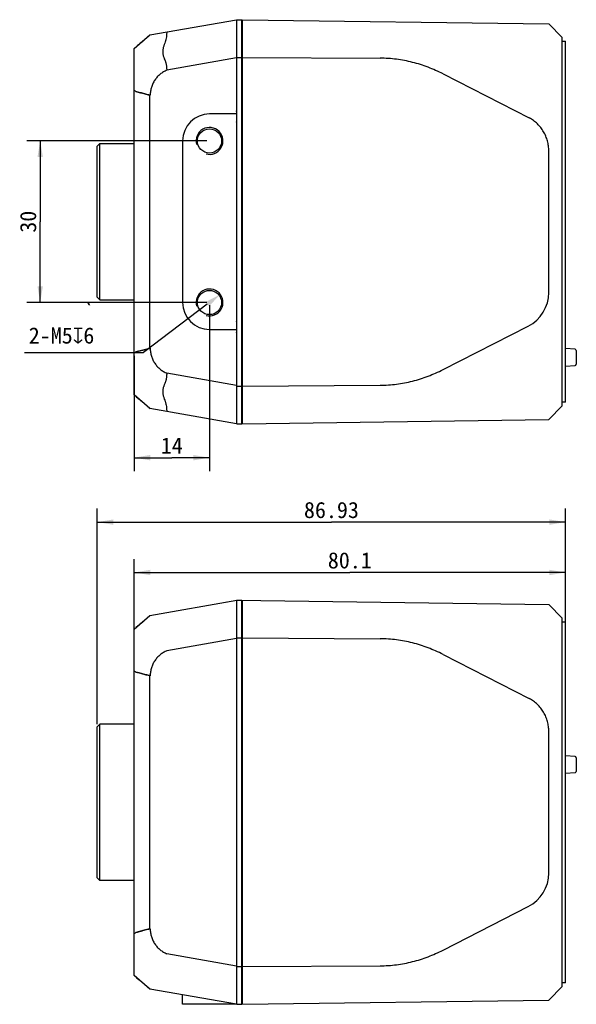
# Model space of a CAD drawing. Header units: millimetres. Extents: x 52 to 372, y 90 to 273.
# Tile 2 of 3: x 156 to 260, y 90 to 273. Entities that reach past the tile are written whole.
import ezdxf
from ezdxf.enums import TextEntityAlignment as Align

# ---------------------------------------------------------------- set-up
doc = ezdxf.new("R2010")
doc.units = ezdxf.units.MM
doc.header["$LTSCALE"] = 23.1
doc.header["$PDMODE"] = 3
doc.header["$PDSIZE"] = 8
doc.layers.get('0').update_dxf_attribs({"linetype": 'CONTINUOUS'})
doc.layers.get('Defpoints').update_dxf_attribs({"linetype": 'CONTINUOUS'})
doc.layers.add('00_COMPONENTS', color=7, linetype='CONTINUOUS')
doc.layers.add('51__DRAFT_DIMS', color=7, linetype='CONTINUOUS')
doc.styles.get("Standard").update_dxf_attribs({"font": 'simfang.ttf'})
doc.dimstyles.new('DIMSTYLE_1', dxfattribs={"dimtxt": 3, "dimasz": 3, "dimexe": 2.5, "dimexo": 0.5, "dimgap": 0.75, "dimtad": 1, "dimdsep": 46, "dimtxsty": 'STANDARD', "dimblk": '_FILLED', "dimblk1": '_FILLED', "dimblk2": '_FILLED', "dimcen": 0.09, "dimclrt": 3, "dimazin": 2, "dimtp": 0.3, "dimtm": 0.3, "dimtfac": 1, "dimtofl": 0, "dimtmove": 0, "dimatfit": 3, "dimldrblk": '_FILLED', "dimfxl": 1, "dimtolj": 1, "dimarcsym": 0})
doc.dimstyles.new('DIMSTYLE_2', dxfattribs={"dimtxt": 3, "dimasz": 3, "dimexe": 2.5, "dimexo": 0.5, "dimgap": 0.75, "dimtad": 1, "dimdsep": 46, "dimtxsty": 'STANDARD', "dimblk": '_FILLED', "dimblk1": '_FILLED', "dimblk2": '_FILLED', "dimcen": 0.09, "dimclrt": 3, "dimazin": 2, "dimtp": 0.2, "dimtm": 0.2, "dimtfac": 1, "dimtofl": 0, "dimtmove": 0, "dimatfit": 3, "dimldrblk": '_FILLED', "dimfxl": 1, "dimtolj": 1, "dimarcsym": 0})
doc.dimstyles.new('DIMSTYLE_3', dxfattribs={"dimtxt": 3, "dimasz": 3, "dimexe": 2.5, "dimexo": 0.5, "dimtad": 1, "dimdsep": 46, "dimtxsty": 'STANDARD', "dimblk": '_FILLED', "dimblk1": '_FILLED', "dimblk2": '_FILLED', "dimcen": 0.09, "dimclrt": 3, "dimazin": 2, "dimtp": 0.1, "dimtm": 0.1, "dimtfac": 1, "dimtofl": 0, "dimtmove": 0, "dimatfit": 1, "dimldrblk": '_FILLED', "dimfxl": 1, "dimtolj": 1, "dimarcsym": 0})

# ---------------------------------------------------------------- blocks, each defined once
blk = doc.blocks.new('_FILLED')
at = {"color": 0, "linetype": 'ByBlock'}
blk.add_solid([(0, 0), (-1, 0.167), (-1, -0.167)], dxfattribs=at)
blk = doc.blocks.new('*D1')
at = {"layer": '51__DRAFT_DIMS', "color": 4}
for p, q in [((177.64, 152.61), (177.64, 172.89)), ((257.74, 145.77), (257.74, 172.89)), ((177.64, 170.39), (217.69, 170.39)), ((257.74, 170.39), (217.69, 170.39))]:
    blk.add_line(p, q, dxfattribs=at)
at = {"layer": '51__DRAFT_DIMS', "color": 4, "xscale": 3, "yscale": 3, "zscale": 3, "rotation": 180}
blk.add_blockref('_FILLED', (177.64, 170.39), dxfattribs=at)
at = {"layer": '51__DRAFT_DIMS', "color": 4, "xscale": 3, "yscale": 3, "zscale": 3}
blk.add_blockref('_FILLED', (257.74, 170.39), dxfattribs=at)
at = {"layer": '51__DRAFT_DIMS', "color": 3}
blk.add_text('80.1', height=3, dxfattribs=at).set_placement((217.69, 171.14), align=Align.CENTER)
blk = doc.blocks.new('*D2')
at = {"layer": '51__DRAFT_DIMS', "color": 4}
for p, q in [((170.81, 142.23), (170.81, 182.24)), ((257.74, 144.23), (257.74, 182.24)), ((170.81, 179.74), (214.28, 179.74)), ((257.74, 179.74), (214.28, 179.74))]:
    blk.add_line(p, q, dxfattribs=at)
at = {"layer": '51__DRAFT_DIMS', "color": 4, "xscale": 3, "yscale": 3, "zscale": 3, "rotation": 180}
blk.add_blockref('_FILLED', (170.81, 179.74), dxfattribs=at)
at = {"layer": '51__DRAFT_DIMS', "color": 4, "xscale": 3, "yscale": 3, "zscale": 3}
blk.add_blockref('_FILLED', (257.74, 179.74), dxfattribs=at)
at = {"layer": '51__DRAFT_DIMS', "color": 3}
blk.add_text('86.93', height=3, dxfattribs=at).set_placement((214.28, 180.49), align=Align.CENTER)
blk = doc.blocks.new('*D5')
at = {"layer": '51__DRAFT_DIMS', "color": 4}
for p, q in [((191.14, 250.5), (157.71, 250.5)), ((160.21, 250.5), (160.21, 235.5)), ((160.21, 220.5), (160.21, 235.5)), ((191.14, 220.5), (157.71, 220.5))]:
    blk.add_line(p, q, dxfattribs=at)
at = {"layer": '51__DRAFT_DIMS', "color": 4, "xscale": 3, "yscale": 3, "zscale": 3}
for p, rotation in [((160.21, 250.5), 90), ((160.21, 220.5), 270)]:
    blk.add_blockref('_FILLED', p, dxfattribs=dict(at, rotation=rotation))
at = {"layer": '51__DRAFT_DIMS', "color": 3}
blk.add_text('30', height=3, rotation=90, dxfattribs=at).set_placement((159.46, 235.5), align=Align.CENTER)
blk = doc.blocks.new('*D6')
at = {"layer": '51__DRAFT_DIMS', "color": 4}
for p, q in [((191.64, 220), (191.64, 189.2)), ((177.64, 210.62), (177.64, 189.2)), ((177.64, 191.7), (184.64, 191.7)), ((191.64, 191.7), (184.64, 191.7))]:
    blk.add_line(p, q, dxfattribs=at)
at = {"layer": '51__DRAFT_DIMS', "color": 4, "xscale": 3, "yscale": 3, "zscale": 3, "rotation": 180}
blk.add_blockref('_FILLED', (177.64, 191.7), dxfattribs=at)
at = {"layer": '51__DRAFT_DIMS', "color": 4, "xscale": 3, "yscale": 3, "zscale": 3}
blk.add_blockref('_FILLED', (191.64, 191.7), dxfattribs=at)
at = {"layer": '51__DRAFT_DIMS', "color": 3}
blk.add_text('14', height=3, dxfattribs=at).set_placement((184.64, 192.45), align=Align.CENTER)
blk = doc.blocks.new('*D7')
at = {"layer": '51__DRAFT_DIMS', "color": 0, "lineweight": -2}
for p in [(191.24, 220.2), (157.31, 211.25)]:
    blk.add_line(p, (179.4, 211.25), dxfattribs=at)
at = {"layer": 'Defpoints', "color": 0}
for p in [(193.64, 222.01), (189.65, 218.99)]:
    blk.add_point(p, dxfattribs=at)
at = {"layer": '51__DRAFT_DIMS', "color": 0, "linetype": 'ByBlock', "lineweight": -2, "xscale": 3, "yscale": 3, "zscale": 3, "rotation": 37.05898322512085}
blk.add_blockref('_FILLED', (193.64, 222.01), dxfattribs=at)
at = {"layer": '51__DRAFT_DIMS', "color": 3, "insert": (170.26, 220.38), "char_height": 3, "attachment_point": 3, "line_spacing_factor": 0.9}
blk.add_mtext('\\A1;`\\P2-M{\\A1;5\\Fgdt|c0;x\\fFangSong|b0|i0|c134|p0;6}', dxfattribs=at)

msp = doc.modelspace()

# ---------------------------------------------------------------- linework, layer by layer
at = {"layer": '00_COMPONENTS', "color": 7}
for p, q in [((180.596, 270.171), (196.641, 273)), ((196.641, 273), (196.641, 198)), ((196.741, 198), (196.741, 273)), ((196.741, 273), (197.641, 273)), ((197.641, 198), (197.641, 273)), ((197.741, 198), (197.741, 273)), ((197.741, 273), (254.642, 272.205)), ((254.642, 272.205), (257.141, 269.671)), ((177.641, 267.65), (180.596, 270.171)), ((180.631, 270.177), (180.608, 270.157)), ((257.141, 201.329), (257.141, 269.671)), ((257.141, 269), (257.741, 269)), ((257.741, 202), (257.741, 269)), ((177.641, 203.35), (177.641, 267.65)), ((196.641, 265.895), (183.751, 263.622)), ((196.741, 266), (197.641, 266)), ((197.741, 266.25), (197.641, 266.25)), ((197.741, 266), (223.331, 265.852)), ((197.741, 263.25), (197.641, 263.25)), ((234.999, 262.938), (251.015, 254.772)), ((178.583, 259.505), (177.971, 259.665)), ((177.971, 259.665), (178.588, 259.505)), ((180.236, 259.077), (180.631, 258.975)), ((180.596, 212.019), (180.596, 258.981)), ((180.631, 258.975), (180.596, 258.981)), ((196.641, 255.5), (191.641, 255.5)), ((196.641, 254.1), (196.741, 254.2)), ((196.641, 253.986), (196.741, 254.086)), ((186.641, 250.5), (186.641, 220.5)), ((170.811, 249.5), (171.311, 250)), ((170.811, 221.5), (170.811, 249.5)), ((171.311, 221), (171.311, 250)), ((171.311, 250), (177.641, 250)), ((254.642, 222.368), (254.642, 248.636)), ((196.741, 245.224), (196.641, 245.224)), ((197.741, 245.224), (197.641, 245.224)), ((196.741, 225.224), (196.641, 225.224)), ((197.741, 225.224), (197.641, 225.224)), ((170.811, 221.5), (171.311, 221)), ((171.311, 221), (177.641, 221)), ((196.741, 216.914), (196.641, 217.014)), ((196.741, 216.8), (196.641, 216.9)), ((234.999, 208.062), (250.819, 216.128)), ((191.641, 215.5), (196.641, 215.5)), ((180.631, 212.025), (180.236, 211.923)), ((180.596, 212.019), (180.631, 212.025)), ((179.295, 211.679), (177.97, 211.335)), ((179.287, 211.678), (180.222, 211.922)), ((180.236, 211.923), (179.295, 211.679)), ((259.509, 211.823), (257.741, 211.949)), ((259.741, 211.574), (259.741, 209.039)), ((257.741, 208.664), (259.509, 208.79)), ((196.641, 205.105), (183.751, 207.378)), ((197.741, 207.75), (197.641, 207.75)), ((196.741, 205), (197.641, 205)), ((197.741, 204.75), (197.641, 204.75)), ((197.741, 205), (223.331, 205.148)), ((180.596, 200.829), (177.641, 203.35)), ((257.141, 201.329), (254.642, 198.795)), ((257.741, 202), (257.141, 202)), ((196.641, 198), (180.596, 200.829)), ((180.608, 200.843), (180.631, 200.823)), ((196.741, 198), (197.641, 198)), ((197.741, 198), (254.642, 198.795)), ((180.596, 162.401), (196.731, 165.246)), ((194.763, 164.901), (194.764, 164.919)), ((194.769, 164.901), (194.764, 164.919)), ((196.641, 165.231), (196.641, 90.231)), ((196.651, 165.232), (197.641, 165.232)), ((196.731, 165.246), (254.642, 164.438)), ((196.741, 90.232), (196.741, 165.232)), ((197.641, 90.232), (197.641, 165.232)), ((197.741, 90.232), (197.741, 165.232)), ((196.641, 163.232), (196.741, 163.232)), ((197.741, 163.285), (197.641, 163.286)), ((257.141, 161.903), (254.642, 164.438)), ((177.641, 159.881), (180.596, 162.401)), ((180.631, 162.408), (180.608, 162.387)), ((257.141, 93.562), (257.141, 161.903)), ((257.141, 161.232), (257.741, 161.232)), ((257.741, 94.232), (257.741, 161.232)), ((177.641, 95.581), (177.641, 159.881)), ((196.641, 158.126), (183.751, 155.853)), ((196.741, 158.232), (197.641, 158.232)), ((197.741, 158.482), (197.641, 158.482)), ((197.741, 158.232), (223.331, 158.084)), ((197.741, 155.482), (197.641, 155.482)), ((234.999, 155.17), (251.015, 147.004)), ((177.971, 151.896), (178.588, 151.736)), ((178.583, 151.736), (177.971, 151.896)), ((180.236, 151.308), (180.631, 151.206)), ((180.596, 104.25), (180.596, 151.212)), ((180.631, 151.206), (180.596, 151.212)), ((170.811, 141.731), (171.311, 142.231)), ((170.811, 113.731), (170.811, 141.731)), ((171.311, 113.231), (171.311, 142.231)), ((177.641, 142.231), (171.311, 142.231)), ((254.642, 114.601), (254.642, 140.868)), ((259.509, 136.251), (257.741, 136.377)), ((259.741, 136.001), (259.741, 133.467)), ((259.509, 133.218), (257.741, 133.091)), ((170.811, 113.731), (171.311, 113.231)), ((177.641, 113.231), (171.311, 113.231)), ((234.999, 100.294), (250.819, 108.361)), ((180.631, 104.256), (180.236, 104.153)), ((180.596, 104.25), (180.631, 104.256)), ((179.295, 103.909), (177.97, 103.566)), ((179.287, 103.909), (180.222, 104.153)), ((180.236, 104.153), (179.295, 103.909)), ((196.641, 97.335), (183.751, 99.608)), ((197.741, 99.982), (197.641, 99.982)), ((196.741, 97.232), (197.641, 97.232)), ((197.741, 96.982), (197.641, 96.982)), ((197.741, 97.232), (223.331, 97.38)), ((180.596, 93.06), (177.641, 95.581)), ((257.141, 93.562), (254.642, 91.027)), ((257.741, 94.232), (257.141, 94.232)), ((196.641, 90.231), (180.596, 93.06)), ((180.608, 93.074), (180.631, 93.054)), ((186.641, 90.231), (186.641, 91.994)), ((196.641, 90.231), (186.641, 90.231)), ((196.741, 90.232), (197.641, 90.232)), ((197.741, 90.232), (254.642, 91.027))]:
    msp.add_line(p, q, dxfattribs=at)
at = {"layer": '00_COMPONENTS', "color": 4}
for p, q in [((196.641, 266.25), (196.741, 266.25)), ((197.641, 266.1), (197.741, 266.1)), ((196.641, 263.25), (196.741, 263.25)), ((197.641, 263.4), (197.741, 263.4)), ((196.641, 207.75), (196.741, 207.75)), ((197.641, 207.6), (197.741, 207.6)), ((196.641, 204.75), (196.741, 204.75)), ((197.641, 204.9), (197.741, 204.9)), ((196.641, 158.481), (196.741, 158.481)), ((197.641, 158.332), (197.741, 158.332)), ((196.641, 155.481), (196.741, 155.481)), ((197.641, 155.632), (197.741, 155.632)), ((197.641, 155.481), (197.741, 155.481)), ((196.641, 99.981), (196.741, 99.981)), ((197.641, 99.832), (197.741, 99.832)), ((196.641, 96.981), (196.741, 96.981)), ((197.641, 97.132), (197.741, 97.132)), ((197.641, 96.981), (197.741, 96.981))]:
    msp.add_line(p, q, dxfattribs=at)
at = {"layer": '00_COMPONENTS', "color": 7}
for centre in [(191.641, 250.5), (191.641, 220.5)]:
    msp.add_circle(centre, 2.25, dxfattribs=at)
for centre, radius, start, end in [((195.241, 256.519), 1.5, 338.97586, 360), ((191.641, 250.5), 5, 90, 180), ((247.637, 222.368), 7.004, 297.01758, 0.00133), ((191.641, 220.5), 5, 180, 270), ((195.241, 214.481), 1.5, 0, 21.02414), ((259.491, 211.574), 0.25, 0, 85.91438), ((259.491, 209.039), 0.25, 274.08562, 360), ((195.897, 151.517), 8.492, 275.0274, 275.70476), ((195.545, 153.777), 10.781, 281.21584, 281.75739), ((259.491, 136.002), 0.25, 0, 85.91438), ((259.491, 133.467), 0.25, 274.08562, 360), ((247.637, 114.6), 7.004, 297.01758, 0.00133)]:
    msp.add_arc(centre, radius, start, end, dxfattribs=at)
at = {"layer": '00_COMPONENTS', "color": 4}
for centre in [(191.641, 250.5), (191.641, 220.5)]:
    msp.add_arc(centre, 2.5, 255, 195, dxfattribs=at)
at = {"layer": '00_COMPONENTS', "color": 7}
for centre, major_axis, start_param, end_param in [((195.741, 255.915), (1.121, 1.656), -1.2930221, -0.9755757), ((195.741, 215.085), (1.121, -1.656), 0.9755757, 1.2930221)]:
    msp.add_ellipse(centre, major_axis=major_axis, ratio=0.9997375, start_param=start_param, end_param=end_param, dxfattribs=at)
for points, knots in [([(183.751, 270.727), (183.731, 270.651), (183.701, 270.498), (183.674, 270.267), (183.655, 270.037), (183.627, 269.729), (183.57, 269.42), (183.489, 269.113), (183.392, 268.803), (183.278, 268.497), (183.17, 268.188), (183.098, 267.956), (183.038, 267.725), (182.994, 267.494), (182.967, 267.264), (182.958, 267.036), (182.967, 266.812), (182.993, 266.591), (183.037, 266.375), (183.097, 266.164), (183.17, 265.958), (183.278, 265.686), (183.392, 265.418), (183.489, 265.142), (183.55, 264.931), (183.599, 264.717), (183.646, 264.425), (183.664, 264.13), (183.7, 263.837), (183.731, 263.693), (183.751, 263.622)], [0, 0, 0, 0, 0.0322513, 0.063881, 0.0952513, 0.1267048, 0.1908273, 0.2235971, 0.2568102, 0.324055, 0.3576015, 0.3908025, 0.423516, 0.4556603, 0.4872263, 0.5182773, 0.5489088, 0.5792042, 0.6092693, 0.6392171, 0.6691316, 0.6990542, 0.7589109, 0.7888253, 0.8187652, 0.8487881, 0.8789561, 0.939711, 0.9699699, 1, 1, 1, 1]), ([(179.295, 269.045), (179.18, 268.948), (178.954, 268.756), (178.618, 268.473), (178.292, 268.198), (178.076, 268.019), (177.97, 267.93)], [0, 0, 0, 0, 0.2607024, 0.5142422, 0.7607012, 1, 1, 1, 1]), ([(180.236, 269.835), (180.083, 269.705), (179.768, 269.443), (179.455, 269.18), (179.295, 269.045)], [0, 0, 0, 0, 0.4900322, 1, 1, 1, 1]), ([(180.608, 270.157), (180.579, 270.13), (180.455, 270.022), (180.331, 269.915), (180.236, 269.835)], [0, 0, 0, 0, 0.2429774, 1, 1, 1, 1]), ([(234.999, 262.938), (234.099, 263.397), (232.71, 264.016), (230.799, 264.68), (229.339, 265.096), (227.857, 265.425), (226.359, 265.664), (224.848, 265.812), (223.837, 265.849), (223.331, 265.852)], [0, 0, 0, 0, 0.2499369, 0.3749497, 0.4999613, 0.6249719, 0.7499817, 0.8749907, 1, 1, 1, 1]), ([(183.751, 263.622), (183.523, 263.53), (183.193, 263.363), (182.782, 263.094), (182.487, 262.872), (182.208, 262.629), (181.947, 262.366), (181.707, 262.084), (181.489, 261.784), (181.293, 261.468), (181.12, 261.14), (180.973, 260.798), (180.853, 260.445), (180.761, 260.084), (180.695, 259.717), (180.652, 259.347), (180.637, 259.099), (180.631, 258.975)], [0, 0, 0, 0, 0.1240607, 0.1862312, 0.2484634, 0.3107594, 0.3731252, 0.4355652, 0.4980774, 0.560656, 0.6232936, 0.6859874, 0.7487302, 0.8115126, 0.8743247, 0.9371567, 1, 1, 1, 1]), ([(177.971, 259.665), (177.92, 259.709), (177.814, 259.788), (177.7, 259.854), (177.641, 259.883)], [0, 0, 0, 0, 0.5067796, 1, 1, 1, 1]), ([(180.222, 259.078), (180.085, 259.114), (179.812, 259.185), (179.402, 259.292), (178.992, 259.398), (178.719, 259.469), (178.583, 259.505)], [0, 0, 0, 0, 0.2500098, 0.5000122, 0.750012, 1, 1, 1, 1]), ([(178.588, 259.505), (178.733, 259.467), (179.017, 259.394), (179.437, 259.284), (179.841, 259.18), (180.106, 259.111), (180.236, 259.077)], [0, 0, 0, 0, 0.2637073, 0.5181081, 0.7638817, 1, 1, 1, 1]), ([(180.596, 258.981), (180.533, 258.997), (180.409, 259.029), (180.284, 259.061), (180.222, 259.078)], [0, 0, 0, 0, 0.4999435, 1, 1, 1, 1]), ([(254.642, 248.636), (254.642, 248.947), (254.6, 249.571), (254.414, 250.489), (254.107, 251.374), (253.685, 252.21), (253.156, 252.983), (252.528, 253.679), (251.814, 254.284), (251.288, 254.622), (251.015, 254.772)], [0, 0, 0, 0, 0.1250048, 0.2500068, 0.3750088, 0.5000104, 0.6250105, 0.7500084, 0.8750038, 1, 1, 1, 1]), ([(180.222, 211.922), (180.284, 211.939), (180.409, 211.971), (180.533, 212.003), (180.596, 212.019)], [0, 0, 0, 0, 0.5000564, 1, 1, 1, 1]), ([(180.631, 212.025), (180.637, 211.901), (180.652, 211.653), (180.695, 211.283), (180.761, 210.916), (180.853, 210.555), (180.973, 210.202), (181.12, 209.86), (181.293, 209.532), (181.489, 209.216), (181.707, 208.916), (181.947, 208.634), (182.208, 208.371), (182.487, 208.128), (182.782, 207.906), (183.193, 207.637), (183.523, 207.47), (183.751, 207.378)], [0, 0, 0, 0, 0.0628474, 0.1256836, 0.1884994, 0.2512836, 0.3140254, 0.376716, 0.43935, 0.5019248, 0.5644342, 0.6268725, 0.6892384, 0.7515353, 0.8137685, 0.87594, 1, 1, 1, 1]), ([(177.641, 211.118), (177.7, 211.146), (177.814, 211.212), (177.92, 211.291), (177.97, 211.335)], [0, 0, 0, 0, 0.4932174, 1, 1, 1, 1]), ([(177.97, 211.335), (178.08, 211.364), (178.299, 211.421), (178.629, 211.507), (178.958, 211.593), (179.178, 211.65), (179.287, 211.678)], [0, 0, 0, 0, 0.25002, 0.5000275, 0.7500153, 1, 1, 1, 1]), ([(183.751, 207.378), (183.731, 207.307), (183.7, 207.163), (183.664, 206.87), (183.646, 206.575), (183.599, 206.283), (183.55, 206.069), (183.489, 205.858), (183.393, 205.582), (183.278, 205.314), (183.17, 205.042), (183.098, 204.836), (183.038, 204.625), (182.993, 204.409), (182.967, 204.188), (182.958, 203.964), (182.967, 203.736), (182.994, 203.506), (183.038, 203.275), (183.098, 203.044), (183.17, 202.812), (183.278, 202.503), (183.392, 202.197), (183.489, 201.887), (183.57, 201.58), (183.627, 201.271), (183.655, 200.963), (183.673, 200.733), (183.701, 200.502), (183.731, 200.349), (183.751, 200.273)], [0, 0, 0, 0, 0.0300307, 0.0602906, 0.121047, 0.1512152, 0.1812381, 0.2111779, 0.2410924, 0.3009491, 0.3308718, 0.3607863, 0.390734, 0.4207988, 0.4510938, 0.4817247, 0.5127752, 0.5443403, 0.5764835, 0.6091959, 0.6423953, 0.675941, 0.7431829, 0.7763952, 0.8091646, 0.8732878, 0.9047423, 0.9361143, 0.9677463, 1, 1, 1, 1]), ([(223.331, 205.148), (223.837, 205.151), (224.848, 205.188), (226.359, 205.336), (227.857, 205.575), (229.339, 205.904), (230.799, 206.32), (232.71, 206.984), (234.099, 207.603), (234.999, 208.062)], [0, 0, 0, 0, 0.1250093, 0.2500183, 0.3750281, 0.5000387, 0.6250503, 0.7500631, 1, 1, 1, 1]), ([(177.971, 203.069), (178.07, 202.987), (178.276, 202.815), (178.481, 202.643), (178.588, 202.553)], [0, 0, 0, 0, 0.4817327, 1, 1, 1, 1]), ([(178.588, 202.553), (178.733, 202.431), (179.017, 202.19), (179.436, 201.835), (179.842, 201.496), (180.107, 201.275), (180.236, 201.165)], [0, 0, 0, 0, 0.2641888, 0.5188508, 0.7641465, 1, 1, 1, 1]), ([(180.236, 201.165), (180.268, 201.138), (180.393, 201.032), (180.517, 200.924), (180.608, 200.843)], [0, 0, 0, 0, 0.2570792, 1, 1, 1, 1]), ([(179.295, 161.276), (179.18, 161.179), (178.954, 160.987), (178.618, 160.703), (178.292, 160.429), (178.076, 160.249), (177.97, 160.161)], [0, 0, 0, 0, 0.2607024, 0.5142422, 0.7607012, 1, 1, 1, 1]), ([(180.236, 162.066), (180.083, 161.936), (179.768, 161.673), (179.455, 161.411), (179.295, 161.276)], [0, 0, 0, 0, 0.4900322, 1, 1, 1, 1]), ([(180.608, 162.387), (180.579, 162.361), (180.455, 162.253), (180.331, 162.146), (180.236, 162.066)], [0, 0, 0, 0, 0.2429774, 1, 1, 1, 1]), ([(234.999, 155.17), (234.099, 155.629), (232.71, 156.248), (230.799, 156.913), (229.339, 157.328), (227.857, 157.657), (226.359, 157.897), (224.848, 158.045), (223.837, 158.081), (223.331, 158.084)], [0, 0, 0, 0, 0.2499369, 0.3749497, 0.4999613, 0.6249719, 0.7499817, 0.8749907, 1, 1, 1, 1]), ([(183.751, 155.853), (183.523, 155.761), (183.193, 155.593), (182.782, 155.325), (182.487, 155.103), (182.208, 154.86), (181.947, 154.597), (181.707, 154.315), (181.489, 154.015), (181.293, 153.699), (181.12, 153.37), (180.973, 153.029), (180.853, 152.676), (180.761, 152.315), (180.695, 151.948), (180.652, 151.578), (180.637, 151.33), (180.631, 151.206)], [0, 0, 0, 0, 0.1240607, 0.1862312, 0.2484634, 0.3107594, 0.3731252, 0.4355652, 0.4980774, 0.560656, 0.6232936, 0.6859874, 0.7487302, 0.8115126, 0.8743247, 0.9371567, 1, 1, 1, 1]), ([(177.971, 151.896), (177.92, 151.94), (177.814, 152.018), (177.7, 152.084), (177.641, 152.113)], [0, 0, 0, 0, 0.5067796, 1, 1, 1, 1]), ([(180.222, 151.308), (180.085, 151.344), (179.812, 151.415), (179.402, 151.522), (178.992, 151.629), (178.719, 151.7), (178.583, 151.736)], [0, 0, 0, 0, 0.2500098, 0.5000122, 0.750012, 1, 1, 1, 1]), ([(178.588, 151.736), (178.733, 151.698), (179.017, 151.624), (179.437, 151.515), (179.841, 151.41), (180.106, 151.342), (180.236, 151.308)], [0, 0, 0, 0, 0.2637073, 0.5181081, 0.7638817, 1, 1, 1, 1]), ([(180.596, 151.212), (180.533, 151.228), (180.409, 151.26), (180.284, 151.292), (180.222, 151.308)], [0, 0, 0, 0, 0.4999435, 1, 1, 1, 1]), ([(254.642, 140.868), (254.642, 141.179), (254.6, 141.803), (254.414, 142.721), (254.107, 143.606), (253.685, 144.443), (253.156, 145.215), (252.528, 145.911), (251.814, 146.517), (251.288, 146.854), (251.015, 147.004)], [0, 0, 0, 0, 0.1250048, 0.2500068, 0.3750088, 0.5000104, 0.6250105, 0.7500084, 0.8750038, 1, 1, 1, 1]), ([(180.222, 104.153), (180.284, 104.169), (180.409, 104.202), (180.533, 104.234), (180.596, 104.25)], [0, 0, 0, 0, 0.5000564, 1, 1, 1, 1]), ([(180.631, 104.256), (180.637, 104.132), (180.652, 103.884), (180.695, 103.513), (180.761, 103.147), (180.853, 102.786), (180.973, 102.433), (181.12, 102.091), (181.293, 101.762), (181.489, 101.447), (181.707, 101.147), (181.947, 100.864), (182.208, 100.601), (182.487, 100.359), (182.782, 100.137), (183.193, 99.868), (183.523, 99.7), (183.751, 99.608)], [0, 0, 0, 0, 0.0628474, 0.1256836, 0.1884994, 0.2512836, 0.3140254, 0.376716, 0.43935, 0.5019248, 0.5644342, 0.6268725, 0.6892384, 0.7515353, 0.8137685, 0.87594, 1, 1, 1, 1]), ([(177.641, 103.348), (177.7, 103.377), (177.814, 103.443), (177.92, 103.522), (177.97, 103.566)], [0, 0, 0, 0, 0.4932174, 1, 1, 1, 1]), ([(177.97, 103.566), (178.08, 103.594), (178.299, 103.652), (178.629, 103.738), (178.958, 103.823), (179.178, 103.881), (179.287, 103.909)], [0, 0, 0, 0, 0.25002, 0.5000275, 0.7500153, 1, 1, 1, 1]), ([(223.331, 97.38), (223.837, 97.383), (224.848, 97.42), (226.359, 97.568), (227.857, 97.808), (229.339, 98.137), (230.799, 98.552), (232.71, 99.217), (234.099, 99.835), (234.999, 100.294)], [0, 0, 0, 0, 0.1250093, 0.2500183, 0.3750281, 0.5000387, 0.6250503, 0.7500631, 1, 1, 1, 1]), ([(177.971, 95.3), (178.07, 95.217), (178.276, 95.046), (178.481, 94.873), (178.588, 94.784)], [0, 0, 0, 0, 0.4817327, 1, 1, 1, 1]), ([(178.588, 94.784), (178.733, 94.662), (179.017, 94.421), (179.436, 94.066), (179.842, 93.727), (180.107, 93.505), (180.236, 93.396)], [0, 0, 0, 0, 0.2641888, 0.5188508, 0.7641465, 1, 1, 1, 1]), ([(180.236, 93.396), (180.268, 93.369), (180.393, 93.262), (180.517, 93.155), (180.608, 93.074)], [0, 0, 0, 0, 0.2570792, 1, 1, 1, 1])]:
    msp.add_open_spline(points, degree=3, knots=knots, dxfattribs=at)

# ---------------------------------------------------------------- dimensions: what is measured, and where the dimension line sits
at = {"layer": '51__DRAFT_DIMS', "color": 4}
dim = msp.add_linear_dim(base=(160.207, 220.5), p1=(191.641, 250.5), p2=(191.641, 220.5), angle=270, dimstyle='DIMSTYLE_2', dxfattribs=at)
dim.commit()
dim.dimension.update_dxf_attribs({"geometry": '*D5', "text_midpoint": (160.207, 235.491), "dimtype": 160})
dim = msp.add_diameter_dim_2p(p1=(189.646, 218.993), p2=(193.636, 222.007), text='`\\P2-M{\\A1;<>\\Fgdt|c0;x\\fFangSong|b0|i0|c134|p0;6}', dimstyle='DIMSTYLE_3', override={"dimtih": 1, "dimtoh": 1, "dimpost": '<>', "dimtxsty": 'STANDARD'}, dxfattribs=at)
dim.commit()
dim.dimension.update_dxf_attribs({"geometry": '*D7', "text_midpoint": (163.787, 211.255), "dimtype": 163})
for base, p1, p2, dimstyle, picture, middle in [((191.641, 191.698), (177.641, 211.118), (191.641, 220.5), 'DIMSTYLE_2', '*D6', (184.785, 191.698)), ((257.741, 179.741), (170.811, 141.731), (257.741, 143.734), 'DIMSTYLE_1', '*D2', (214.194, 179.741)), ((257.741, 170.389), (177.641, 152.113), (257.741, 145.274), 'DIMSTYLE_1', '*D1', (217.524, 170.389))]:
    dim = msp.add_linear_dim(base=base, p1=p1, p2=p2, dimstyle=dimstyle, dxfattribs=at)
    dim.commit()
    dim.dimension.update_dxf_attribs({"geometry": picture, "text_midpoint": middle, "dimtype": 160})

doc.saveas('drawing.dxf')
